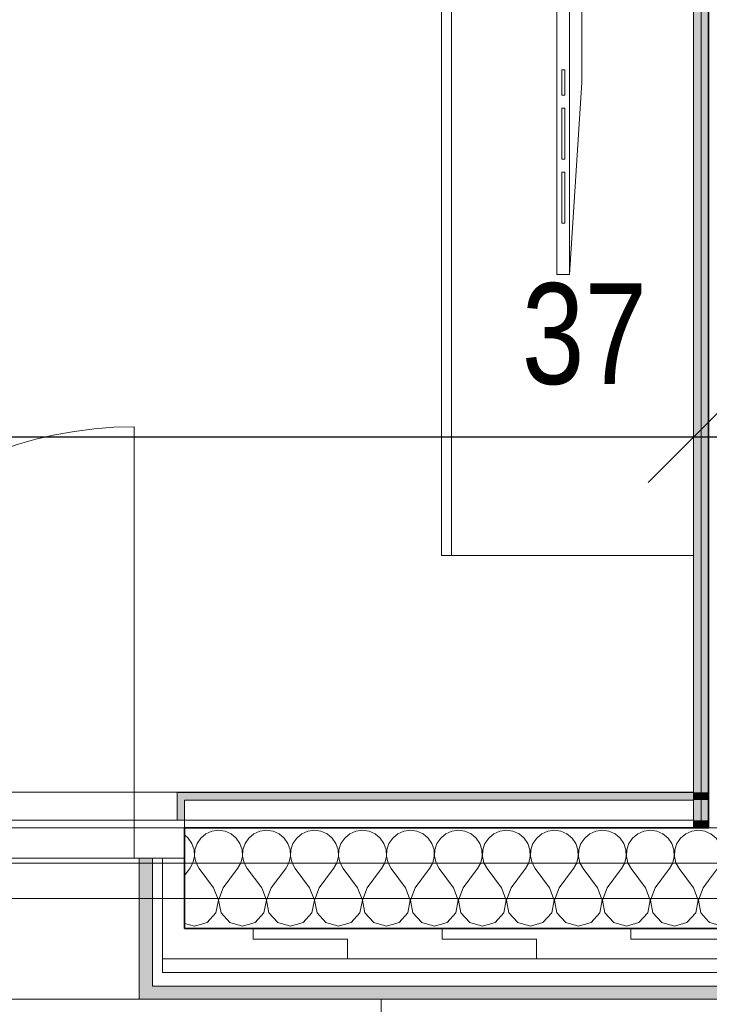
# Model space of a CAD drawing. Header units: metres. Extents: x -7.1 to 26.5, y -14.7 to 18.1.
# Tile 58 of 182: x 7.2 to 8.6, y -4.1 to -2.1. Entities that reach past the tile are written whole.
import ezdxf

# ---------------------------------------------------------------- set-up
doc = ezdxf.new("R2010")
doc.units = ezdxf.units.M
doc.header["$PDMODE"] = 65
doc.linetypes.add('AUSGEZOGEN', pattern=[0])
for name, color, linetype in [('XR$1$010 Aussenwände', 7, 'AUSGEZOGEN'), ('XR$1$010 Aussenwände Schichttrennlinien', 7, 'AUSGEZOGEN'), ('XR$1$010 Fenster', 7, 'AUSGEZOGEN'), ('XR$1$015 Innenwände', 7, 'AUSGEZOGEN'), ('XR$1$015 Innenwände Schichttrennlinien', 7, 'AUSGEZOGEN'), ('XR$1$030 Bodenaufbauten', 7, 'AUSGEZOGEN'), ('XR$1$065 Möbel Einrichtung', 7, 'AUSGEZOGEN'), ('XR$1$080 Raumdefinitionen Kontur', 7, 'AUSGEZOGEN'), ('XR$2$105 Bemassungen 100', 7, 'AUSGEZOGEN'), ('XR$3$010 Aussenwände Bauteilschraffuren', 7, 'AUSGEZOGEN'), ('XR$3$015 Innenwände Bauteilschraffuren', 7, 'AUSGEZOGEN'), ('XR$3$035 Decken', 7, 'AUSGEZOGEN')]:
    doc.layers.add(name, color=color, linetype=linetype)
doc.styles.add('ARIAL', font='arial.ttf')
doc.dimstyles.new('DIMSTYLE_3', dxfattribs={"dimtxt": 0.2, "dimasz": 0.3, "dimexe": 0, "dimexo": 0, "dimgap": 0.1, "dimtad": 2, "dimrnd": 0.005, "dimzin": 4, "dimdsep": 46, "dimtxsty": 'ARIAL', "dimblk1": 'ALL_ML_STRICH', "dimblk2": 'ALL_ML_STRICH', "dimsah": 1, "dimcen": 0, "dimclrd": 7, "dimclre": 7, "dimclrt": 7, "dimadec": 0, "dimazin": 0, "dimtfac": 1, "dimtdec": 0, "dimtix": 1, "dimtmove": 2, "dimatfit": 3, "dimfxl": 0, "dimtzin": 0, "dimlwd": 0, "dimlwe": 18, "dimarcsym": 0})
doc.dimstyles.new('DIMSTYLE_7', dxfattribs={"dimtxt": 0.2, "dimasz": 0.3, "dimexe": 0, "dimexo": 0, "dimgap": 0.1, "dimtad": 2, "dimdec": 1, "dimlfac": 100, "dimrnd": 0.5, "dimzin": 4, "dimdsep": 46, "dimtxsty": 'ARIAL', "dimblk1": 'ALL_ML_STRICH', "dimblk2": 'ALL_ML_STRICH', "dimsah": 1, "dimcen": 0, "dimclrd": 7, "dimclre": 7, "dimclrt": 7, "dimadec": 0, "dimazin": 0, "dimtfac": 1, "dimtdec": 0, "dimtix": 1, "dimtmove": 2, "dimatfit": 3, "dimfxl": 0, "dimtvp": 1.2, "dimtzin": 0, "dimlwd": 0, "dimlwe": 18, "dimarcsym": 0})
pattern_1 = [(0, (1500, 1500), (750, 750), [750, -750]), (90, (1500, 1500), (-750, 750), [750, -750])]
pattern_2 = [(0, (0.375, 0.375), (0.1875, 0.1875), [0.1875, -0.1875]), (90, (0.375, 0.375), (-0.1875, 0.1875), [0.1875, -0.1875])]

# ---------------------------------------------------------------- blocks, each defined once
blk = doc.blocks.new('ALL_ML_STRICH')
at = {"color": 0, "linetype": 'ByBlock', "lineweight": -2}
for p, q in [((0, -0.5), (0, 0.5)), ((-0.3, -0.3), (0.3, 0.3)), ((-1, 0), (0.5, 0))]:
    blk.add_line(p, q, dxfattribs=at)
blk = doc.blocks.new('*D146')
at = {"layer": 'DEFPOINTS', "color": 7, "linetype": 'AUSGEZOGEN', "lineweight": 18, "transparency": 33554687}
for p in [(2.2818, -2.9416), (2.2818, -2.9416), (8.5618, -2.9416)]:
    blk.add_point(p, dxfattribs=at)
at = {"layer": 'XR$2$105 Bemassungen 100', "color": 7, "linetype": 'AUSGEZOGEN', "lineweight": -2, "transparency": 33554687}
for p, q in [((2.2818, -2.9416), (2.2818, -2.9416)), ((2.2818, -2.9416), (8.5618, -2.9416)), ((8.5618, -2.9416), (8.5618, -2.9416))]:
    blk.add_line(p, q, dxfattribs=at)
at = {"layer": 'XR$2$105 Bemassungen 100', "color": 7, "linetype": 'AUSGEZOGEN', "lineweight": 18, "transparency": 33554687, "xscale": 0.3, "yscale": 0.3, "zscale": 0.3, "rotation": 180}
blk.add_blockref('ALL_ML_STRICH', (2.2818, -2.9416), dxfattribs=at)
at = {"layer": 'XR$2$105 Bemassungen 100', "color": 7, "linetype": 'AUSGEZOGEN', "lineweight": 18, "transparency": 33554687, "xscale": 0.3, "yscale": 0.3, "zscale": 0.3}
blk.add_blockref('ALL_ML_STRICH', (8.5618, -2.9416), dxfattribs=at)
at = {"layer": 'XR$2$105 Bemassungen 100', "color": 7, "linetype": 'AUSGEZOGEN', "lineweight": 18, "transparency": 33554687, "insert": (5.4332, -2.7382), "char_height": 0.2, "width": 0.64, "attachment_point": 5, "style": 'ARIAL'}
blk.add_mtext('\\W0.80;\\A1;{\\A1;{6.28\\H0.132000;\\S^ ;}}', dxfattribs=at)
blk = doc.blocks.new('*D147')
at = {"layer": 'DEFPOINTS', "color": 7, "linetype": 'AUSGEZOGEN', "lineweight": 18, "transparency": 33554687}
for p in [(8.5618, -2.9416), (8.5618, -2.9416), (8.9318, -2.9416)]:
    blk.add_point(p, dxfattribs=at)
at = {"layer": 'XR$2$105 Bemassungen 100', "color": 7, "linetype": 'AUSGEZOGEN', "lineweight": -2, "transparency": 33554687}
for p, q in [((8.5618, -2.9416), (8.5618, -2.9416)), ((8.5618, -2.9416), (8.9318, -2.9416)), ((8.9318, -2.9416), (8.9318, -2.9416))]:
    blk.add_line(p, q, dxfattribs=at)
at = {"layer": 'XR$2$105 Bemassungen 100', "color": 7, "linetype": 'AUSGEZOGEN', "lineweight": 18, "transparency": 33554687, "xscale": 0.3, "yscale": 0.3, "zscale": 0.3, "rotation": 180}
blk.add_blockref('ALL_ML_STRICH', (8.5618, -2.9416), dxfattribs=at)
at = {"layer": 'XR$2$105 Bemassungen 100', "color": 7, "linetype": 'AUSGEZOGEN', "lineweight": 18, "transparency": 33554687, "xscale": 0.3, "yscale": 0.3, "zscale": 0.3}
blk.add_blockref('ALL_ML_STRICH', (8.9318, -2.9416), dxfattribs=at)
at = {"layer": 'XR$2$105 Bemassungen 100', "color": 7, "linetype": 'AUSGEZOGEN', "lineweight": 18, "transparency": 33554687, "insert": (8.3453, -2.7381), "char_height": 0.2, "width": 0.64, "attachment_point": 5, "style": 'ARIAL'}
blk.add_mtext('\\W0.80;\\A1;{\\A1;{37\\H0.132000;\\S^ ;}}', dxfattribs=at)
blk = doc.blocks.new('COMPLEXOBJECT_127')
at = {"layer": 'XR$3$010 Aussenwände Bauteilschraffuren', "color": 8, "linetype": 'AUSGEZOGEN', "lineweight": 13, "transparency": 33554687}
for p, q in [((7.594, -3.7284), (7.5839, -3.7368)), ((7.606, -3.7231), (7.594, -3.7284)), ((7.619, -3.7213), (7.606, -3.7231)), ((7.6321, -3.7231), (7.619, -3.7213)), ((7.6441, -3.7284), (7.6321, -3.7231)), ((7.6542, -3.7368), (7.6441, -3.7284)), ((7.6893, -3.7284), (7.6791, -3.7368)), ((7.7013, -3.7231), (7.6893, -3.7284)), ((7.7143, -3.7213), (7.7013, -3.7231)), ((7.7273, -3.7231), (7.7143, -3.7213)), ((7.7393, -3.7284), (7.7273, -3.7231)), ((7.7494, -3.7368), (7.7393, -3.7284)), ((7.7845, -3.7284), (7.7744, -3.7368)), ((7.7965, -3.7231), (7.7845, -3.7284)), ((7.8095, -3.7213), (7.7965, -3.7231)), ((7.8225, -3.7231), (7.8095, -3.7213)), ((7.8346, -3.7284), (7.8225, -3.7231)), ((7.8447, -3.7368), (7.8346, -3.7284)), ((7.8797, -3.7284), (7.8696, -3.7368)), ((7.8917, -3.7231), (7.8797, -3.7284)), ((7.9048, -3.7213), (7.8917, -3.7231)), ((7.9178, -3.7231), (7.9048, -3.7213)), ((7.9298, -3.7284), (7.9178, -3.7231)), ((7.9399, -3.7368), (7.9298, -3.7284)), ((7.975, -3.7284), (7.9648, -3.7368)), ((7.987, -3.7231), (7.975, -3.7284)), ((8, -3.7213), (7.987, -3.7231)), ((8.013, -3.7231), (8, -3.7213)), ((8.025, -3.7284), (8.013, -3.7231)), ((8.0352, -3.7368), (8.025, -3.7284)), ((8.0702, -3.7284), (8.0601, -3.7368)), ((8.0822, -3.7231), (8.0702, -3.7284)), ((8.0952, -3.7213), (8.0822, -3.7231)), ((8.1083, -3.7231), (8.0952, -3.7213)), ((8.1203, -3.7284), (8.1083, -3.7231)), ((8.1304, -3.7368), (8.1203, -3.7284)), ((8.1654, -3.7284), (8.1553, -3.7368)), ((8.1775, -3.7231), (8.1654, -3.7284)), ((8.1905, -3.7213), (8.1775, -3.7231)), ((8.2035, -3.7231), (8.1905, -3.7213)), ((8.2155, -3.7284), (8.2035, -3.7231)), ((8.2256, -3.7368), (8.2155, -3.7284)), ((8.2607, -3.7284), (8.2506, -3.7368)), ((8.2727, -3.7231), (8.2607, -3.7284)), ((8.2857, -3.7213), (8.2727, -3.7231)), ((8.2987, -3.7231), (8.2857, -3.7213)), ((8.3107, -3.7284), (8.2987, -3.7231)), ((8.3209, -3.7368), (8.3107, -3.7284)), ((8.3559, -3.7284), (8.3458, -3.7368)), ((8.3679, -3.7231), (8.3559, -3.7284)), ((8.381, -3.7213), (8.3679, -3.7231)), ((8.394, -3.7231), (8.381, -3.7213)), ((8.406, -3.7284), (8.394, -3.7231)), ((8.4161, -3.7368), (8.406, -3.7284)), ((8.4512, -3.7284), (8.441, -3.7368)), ((8.4632, -3.7231), (8.4512, -3.7284)), ((8.4762, -3.7213), (8.4632, -3.7231)), ((8.4892, -3.7231), (8.4762, -3.7213)), ((8.5012, -3.7284), (8.4892, -3.7231)), ((8.5113, -3.7368), (8.5012, -3.7284)), ((8.5464, -3.7284), (8.5363, -3.7368)), ((8.5584, -3.7231), (8.5464, -3.7284)), ((8.5714, -3.7213), (8.5584, -3.7231)), ((8.5844, -3.7231), (8.5714, -3.7213)), ((8.5918, -3.7263), (8.5844, -3.7231)), ((7.559, -3.7368), (7.5518, -3.7308)), ((7.5664, -3.7476), (7.559, -3.7368)), ((7.5706, -3.76), (7.5664, -3.7476)), ((7.5765, -3.7476), (7.5723, -3.76)), ((7.5839, -3.7368), (7.5765, -3.7476)), ((7.6616, -3.7476), (7.6542, -3.7368)), ((7.6658, -3.76), (7.6616, -3.7476)), ((7.6717, -3.7476), (7.6675, -3.76)), ((7.6791, -3.7368), (7.6717, -3.7476)), ((7.7569, -3.7476), (7.7494, -3.7368)), ((7.7611, -3.76), (7.7569, -3.7476)), ((7.7669, -3.7476), (7.7627, -3.76)), ((7.7744, -3.7368), (7.7669, -3.7476)), ((7.8521, -3.7476), (7.8447, -3.7368)), ((7.8563, -3.76), (7.8521, -3.7476)), ((7.8622, -3.7476), (7.858, -3.76)), ((7.8696, -3.7368), (7.8622, -3.7476)), ((7.9474, -3.7476), (7.9399, -3.7368)), ((7.9516, -3.76), (7.9474, -3.7476)), ((7.9574, -3.7476), (7.9532, -3.76)), ((7.9648, -3.7368), (7.9574, -3.7476)), ((8.0426, -3.7476), (8.0352, -3.7368)), ((8.0468, -3.76), (8.0426, -3.7476)), ((8.0526, -3.7476), (8.0484, -3.76)), ((8.0601, -3.7368), (8.0526, -3.7476)), ((8.1378, -3.7476), (8.1304, -3.7368)), ((8.142, -3.76), (8.1378, -3.7476)), ((8.1479, -3.7476), (8.1437, -3.76)), ((8.1553, -3.7368), (8.1479, -3.7476)), ((8.2331, -3.7476), (8.2256, -3.7368)), ((8.2373, -3.76), (8.2331, -3.7476)), ((8.2431, -3.7476), (8.2389, -3.76)), ((8.2506, -3.7368), (8.2431, -3.7476)), ((8.3283, -3.7476), (8.3209, -3.7368)), ((8.3325, -3.76), (8.3283, -3.7476)), ((8.3384, -3.7476), (8.3342, -3.76)), ((8.3458, -3.7368), (8.3384, -3.7476)), ((8.4235, -3.7476), (8.4161, -3.7368)), ((8.4277, -3.76), (8.4235, -3.7476)), ((8.4336, -3.7476), (8.4294, -3.76)), ((8.441, -3.7368), (8.4336, -3.7476)), ((8.5188, -3.7476), (8.5113, -3.7368)), ((8.523, -3.76), (8.5188, -3.7476)), ((8.5288, -3.7476), (8.5246, -3.76)), ((8.5363, -3.7368), (8.5288, -3.7476)), ((7.5712, -3.7732), (7.5706, -3.76)), ((7.5723, -3.76), (7.5716, -3.7732)), ((7.6665, -3.7732), (7.6658, -3.76)), ((7.6675, -3.76), (7.6669, -3.7732)), ((7.7617, -3.7732), (7.7611, -3.76)), ((7.7627, -3.76), (7.7621, -3.7732)), ((7.857, -3.7732), (7.8563, -3.76)), ((7.858, -3.76), (7.8573, -3.7732)), ((7.9522, -3.7732), (7.9516, -3.76)), ((7.9532, -3.76), (7.9526, -3.7732)), ((8.0474, -3.7732), (8.0468, -3.76)), ((8.0484, -3.76), (8.0478, -3.7732)), ((8.1427, -3.7732), (8.142, -3.76)), ((8.1437, -3.76), (8.143, -3.7732)), ((8.2379, -3.7732), (8.2373, -3.76)), ((8.2389, -3.76), (8.2383, -3.7732)), ((8.3331, -3.7732), (8.3325, -3.76)), ((8.3342, -3.76), (8.3335, -3.7732)), ((8.4284, -3.7732), (8.4277, -3.76)), ((8.4294, -3.76), (8.4288, -3.7732)), ((8.5236, -3.7732), (8.523, -3.76)), ((8.5246, -3.76), (8.524, -3.7732)), ((7.5619, -3.7974), (7.5683, -3.786)), ((7.5683, -3.786), (7.5712, -3.7732)), ((7.5716, -3.7732), (7.5746, -3.786)), ((7.5746, -3.786), (7.581, -3.7974)), ((7.6571, -3.7974), (7.6635, -3.786)), ((7.6635, -3.786), (7.6665, -3.7732)), ((7.6669, -3.7732), (7.6698, -3.786)), ((7.6698, -3.786), (7.6762, -3.7974)), ((7.7524, -3.7974), (7.7587, -3.786)), ((7.7587, -3.786), (7.7617, -3.7732)), ((7.7621, -3.7732), (7.7651, -3.786)), ((7.7651, -3.786), (7.7714, -3.7974)), ((7.8476, -3.7974), (7.854, -3.786)), ((7.854, -3.786), (7.857, -3.7732)), ((7.8573, -3.7732), (7.8603, -3.786)), ((7.8603, -3.786), (7.8667, -3.7974)), ((7.9429, -3.7974), (7.9492, -3.786)), ((7.9492, -3.786), (7.9522, -3.7732)), ((7.9526, -3.7732), (7.9555, -3.786)), ((7.9555, -3.786), (7.9619, -3.7974)), ((8.0381, -3.7974), (8.0445, -3.786)), ((8.0445, -3.786), (8.0474, -3.7732)), ((8.0478, -3.7732), (8.0508, -3.786)), ((8.0508, -3.786), (8.0571, -3.7974)), ((8.1333, -3.7974), (8.1397, -3.786)), ((8.1397, -3.786), (8.1427, -3.7732)), ((8.143, -3.7732), (8.146, -3.786)), ((8.146, -3.786), (8.1524, -3.7974)), ((8.2286, -3.7974), (8.2349, -3.786)), ((8.2349, -3.786), (8.2379, -3.7732)), ((8.2383, -3.7732), (8.2413, -3.786)), ((8.2413, -3.786), (8.2476, -3.7974)), ((8.3238, -3.7974), (8.3302, -3.786)), ((8.3302, -3.786), (8.3331, -3.7732)), ((8.3335, -3.7732), (8.3365, -3.786)), ((8.3365, -3.786), (8.3429, -3.7974)), ((8.419, -3.7974), (8.4254, -3.786)), ((8.4254, -3.786), (8.4284, -3.7732)), ((8.4288, -3.7732), (8.4317, -3.786)), ((8.4317, -3.786), (8.4381, -3.7974)), ((8.5143, -3.7974), (8.5206, -3.786)), ((8.5206, -3.786), (8.5236, -3.7732)), ((8.524, -3.7732), (8.527, -3.786)), ((8.527, -3.786), (8.5333, -3.7974)), ((7.5518, -3.811), (7.5619, -3.7974)), ((7.6095, -3.8355), (7.581, -3.7974)), ((7.6286, -3.8355), (7.6571, -3.7974)), ((7.7048, -3.8355), (7.6762, -3.7974)), ((7.7238, -3.8355), (7.7524, -3.7974)), ((7.8, -3.8355), (7.7714, -3.7974)), ((7.819, -3.8355), (7.8476, -3.7974)), ((7.8952, -3.8355), (7.8667, -3.7974)), ((7.9143, -3.8355), (7.9429, -3.7974)), ((7.9905, -3.8355), (7.9619, -3.7974)), ((8.0095, -3.8355), (8.0381, -3.7974)), ((8.0857, -3.8355), (8.0571, -3.7974)), ((8.1048, -3.8355), (8.1333, -3.7974)), ((8.181, -3.8355), (8.1524, -3.7974)), ((8.2, -3.8355), (8.2286, -3.7974)), ((8.2762, -3.8355), (8.2476, -3.7974)), ((8.2952, -3.8355), (8.3238, -3.7974)), ((8.3714, -3.8355), (8.3429, -3.7974)), ((8.3905, -3.8355), (8.419, -3.7974)), ((8.4667, -3.8355), (8.4381, -3.7974)), ((8.4857, -3.8355), (8.5143, -3.7974)), ((8.5619, -3.8355), (8.5333, -3.7974)), ((8.581, -3.8355), (8.5918, -3.8211)), ((7.6189, -3.8598), (7.6095, -3.8355)), ((7.6286, -3.8355), (7.6192, -3.8598)), ((7.7141, -3.8598), (7.7048, -3.8355)), ((7.7238, -3.8355), (7.7145, -3.8598)), ((7.8093, -3.8598), (7.8, -3.8355)), ((7.819, -3.8355), (7.8097, -3.8598)), ((7.9046, -3.8598), (7.8952, -3.8355)), ((7.9143, -3.8355), (7.905, -3.8598)), ((7.9998, -3.8598), (7.9905, -3.8355)), ((8.0095, -3.8355), (8.0002, -3.8598)), ((8.095, -3.8598), (8.0857, -3.8355)), ((8.1048, -3.8355), (8.0954, -3.8598)), ((8.1903, -3.8598), (8.181, -3.8355)), ((8.2, -3.8355), (8.1907, -3.8598)), ((8.2855, -3.8598), (8.2762, -3.8355)), ((8.2952, -3.8355), (8.2859, -3.8598)), ((8.3808, -3.8598), (8.3714, -3.8355)), ((8.3905, -3.8355), (8.3811, -3.8598)), ((8.476, -3.8598), (8.4667, -3.8355)), ((8.4857, -3.8355), (8.4764, -3.8598)), ((8.5712, -3.8598), (8.5619, -3.8355)), ((8.581, -3.8355), (8.5716, -3.8598)), ((7.614, -3.8854), (7.6189, -3.8598)), ((7.6192, -3.8598), (7.6241, -3.8854)), ((7.7093, -3.8854), (7.7141, -3.8598)), ((7.7145, -3.8598), (7.7193, -3.8854)), ((7.8045, -3.8854), (7.8093, -3.8598)), ((7.8097, -3.8598), (7.8146, -3.8854)), ((7.8997, -3.8854), (7.9046, -3.8598)), ((7.905, -3.8598), (7.9098, -3.8854)), ((7.995, -3.8854), (7.9998, -3.8598)), ((8.0002, -3.8598), (8.005, -3.8854)), ((8.0902, -3.8854), (8.095, -3.8598)), ((8.0954, -3.8598), (8.1003, -3.8854)), ((8.1854, -3.8854), (8.1903, -3.8598)), ((8.1907, -3.8598), (8.1955, -3.8854)), ((8.2807, -3.8854), (8.2855, -3.8598)), ((8.2859, -3.8598), (8.2907, -3.8854)), ((8.3759, -3.8854), (8.3808, -3.8598)), ((8.3811, -3.8598), (8.386, -3.8854)), ((8.4712, -3.8854), (8.476, -3.8598)), ((8.4764, -3.8598), (8.4812, -3.8854)), ((8.5664, -3.8854), (8.5712, -3.8598)), ((8.5716, -3.8598), (8.5765, -3.8854)), ((7.5965, -3.9046), (7.614, -3.8854)), ((7.6241, -3.8854), (7.6416, -3.9046)), ((7.6917, -3.9046), (7.7093, -3.8854)), ((7.7193, -3.8854), (7.7369, -3.9046)), ((7.7869, -3.9046), (7.8045, -3.8854)), ((7.8146, -3.8854), (7.8321, -3.9046)), ((7.8822, -3.9046), (7.8997, -3.8854)), ((7.9098, -3.8854), (7.9273, -3.9046)), ((7.9774, -3.9046), (7.995, -3.8854)), ((8.005, -3.8854), (8.0226, -3.9046)), ((8.0727, -3.9046), (8.0902, -3.8854)), ((8.1003, -3.8854), (8.1178, -3.9046)), ((8.1679, -3.9046), (8.1854, -3.8854)), ((8.1955, -3.8854), (8.2131, -3.9046)), ((8.2631, -3.9046), (8.2807, -3.8854)), ((8.2907, -3.8854), (8.3083, -3.9046)), ((8.3584, -3.9046), (8.3759, -3.8854)), ((8.386, -3.8854), (8.4035, -3.9046)), ((8.4536, -3.9046), (8.4712, -3.8854)), ((8.4812, -3.8854), (8.4988, -3.9046)), ((8.5488, -3.9046), (8.5664, -3.8854)), ((8.5765, -3.8854), (8.5918, -3.9022)), ((7.5518, -3.9061), (7.5714, -3.9117)), ((7.5714, -3.9117), (7.5965, -3.9046)), ((7.6416, -3.9046), (7.6667, -3.9117)), ((7.6667, -3.9117), (7.6917, -3.9046)), ((7.7369, -3.9046), (7.7619, -3.9117)), ((7.7619, -3.9117), (7.7869, -3.9046)), ((7.8321, -3.9046), (7.8571, -3.9117)), ((7.8571, -3.9117), (7.8822, -3.9046)), ((7.9273, -3.9046), (7.9524, -3.9117)), ((7.9524, -3.9117), (7.9774, -3.9046)), ((8.0226, -3.9046), (8.0476, -3.9117)), ((8.0476, -3.9117), (8.0727, -3.9046)), ((8.1178, -3.9046), (8.1429, -3.9117)), ((8.1429, -3.9117), (8.1679, -3.9046)), ((8.2131, -3.9046), (8.2381, -3.9117)), ((8.2381, -3.9117), (8.2631, -3.9046)), ((8.3083, -3.9046), (8.3333, -3.9117)), ((8.3333, -3.9117), (8.3584, -3.9046)), ((8.4035, -3.9046), (8.4286, -3.9117)), ((8.4286, -3.9117), (8.4536, -3.9046)), ((8.4988, -3.9046), (8.5238, -3.9117)), ((8.5238, -3.9117), (8.5488, -3.9046))]:
    blk.add_line(p, q, dxfattribs=at)
blk = doc.blocks.new('COMPLEXOBJECT_128')
at = {"layer": 'XR$3$010 Aussenwände Bauteilschraffuren', "color": 8, "linetype": 'AUSGEZOGEN', "lineweight": 13, "transparency": 33554687}
for p, q in [((8.5965, -3.7284), (8.5918, -3.7263)), ((8.6066, -3.7368), (8.5965, -3.7284)), ((8.6416, -3.7284), (8.6315, -3.7368)), ((8.6537, -3.7231), (8.6416, -3.7284)), ((8.6667, -3.7213), (8.6537, -3.7231)), ((8.6797, -3.7231), (8.6667, -3.7213)), ((8.6917, -3.7284), (8.6797, -3.7231)), ((8.7018, -3.7368), (8.6917, -3.7284)), ((8.614, -3.7476), (8.6066, -3.7368)), ((8.6182, -3.76), (8.614, -3.7476)), ((8.6241, -3.7476), (8.6199, -3.76)), ((8.6315, -3.7368), (8.6241, -3.7476)), ((8.7093, -3.7476), (8.7018, -3.7368)), ((8.7118, -3.755), (8.7093, -3.7476)), ((8.6189, -3.7732), (8.6182, -3.76)), ((8.6199, -3.76), (8.6192, -3.7732)), ((8.6095, -3.7974), (8.6159, -3.786)), ((8.6159, -3.786), (8.6189, -3.7732)), ((8.6192, -3.7732), (8.6222, -3.786)), ((8.6222, -3.786), (8.6286, -3.7974)), ((8.7048, -3.7974), (8.7111, -3.786)), ((8.7111, -3.786), (8.7118, -3.7831)), ((8.5918, -3.8211), (8.6095, -3.7974)), ((8.6571, -3.8355), (8.6286, -3.7974)), ((8.6762, -3.8355), (8.7048, -3.7974)), ((8.6665, -3.8598), (8.6571, -3.8355)), ((8.6762, -3.8355), (8.6669, -3.8598)), ((8.6616, -3.8854), (8.6665, -3.8598)), ((8.6669, -3.8598), (8.6717, -3.8854)), ((8.5918, -3.9022), (8.594, -3.9046)), ((8.6441, -3.9046), (8.6616, -3.8854)), ((8.6717, -3.8854), (8.6893, -3.9046)), ((8.594, -3.9046), (8.619, -3.9117)), ((8.619, -3.9117), (8.6441, -3.9046)), ((8.6893, -3.9046), (8.7118, -3.911))]:
    blk.add_line(p, q, dxfattribs=at)

msp = doc.modelspace()

# ---------------------------------------------------------------- hatches: boundary and pattern name
at = {"layer": 'XR$3$010 Aussenwände Bauteilschraffuren', "linetype": 'AUSGEZOGEN', "lineweight": 13, "true_color": 0x202020, "transparency": 33554687}
for points in [[(7.5518, -3.6465), (7.5368, -3.6465), (7.5368, -3.7015), (7.5518, -3.7015)], [(7.5518, -3.6465), (7.5518, -3.6615), (8.5618, -3.6615), (8.5618, -3.6465)]]:
    msp.add_hatch(color=250, dxfattribs=at).paths.add_polyline_path(points)
at = {"layer": 'XR$3$010 Aussenwände Bauteilschraffuren', "linetype": 'AUSGEZOGEN', "lineweight": 13, "transparency": 33554687}
h = msp.add_hatch(dxfattribs=at)
h.set_pattern_fill('MUSTER', color=8, scale=750, style=0, pattern_type=2)
h.set_pattern_definition(pattern_1)
h.paths.add_polyline_path([(7.5518, -3.7015), (7.5518, -3.7165), (8.5618, -3.7165), (8.5618, -3.7015)], flags=0)
at = {"layer": 'XR$3$010 Aussenwände Bauteilschraffuren', "linetype": 'AUSGEZOGEN', "lineweight": 13, "true_color": 0xa79e8b, "transparency": 33554687}
for points in [[(7.4878, -4.0565), (7.4878, -3.7765), (7.4618, -3.7765), (7.4618, -4.0565)], [(7.4878, -4.0565), (9.7508, -4.0565), (9.7508, -4.0305), (7.4878, -4.0305)]]:
    msp.add_hatch(color=253, dxfattribs=at).paths.add_polyline_path(points)
at = {"layer": 'XR$3$010 Aussenwände Bauteilschraffuren', "linetype": 'AUSGEZOGEN', "lineweight": 13, "transparency": 33554687}
h = msp.add_hatch(dxfattribs=at)
h.set_pattern_fill('MUSTER', color=8, scale=750, style=0, pattern_type=2)
h.set_pattern_definition(pattern_1)
h.paths.add_polyline_path([(7.5078, -4.0305), (7.5078, -3.7765), (7.4878, -3.7765), (7.4878, -4.0305)], flags=0)
h = msp.add_hatch(dxfattribs=at)
h.set_pattern_fill('MUSTER', color=42, scale=0.1875, style=0, pattern_type=2)
h.set_pattern_definition(pattern_2)
h.paths.add_polyline_path([(7.5518, -3.9765), (7.5518, -3.7765), (7.5078, -3.7765), (7.5078, -3.9765)], flags=0)
h = msp.add_hatch(dxfattribs=at)
h.set_pattern_fill('MUSTER', color=42, scale=0.1875, style=0, pattern_type=2)
h.set_pattern_definition(pattern_2)
h.paths.add_polyline_path([(7.5518, -3.9165), (7.5518, -3.9765), (9.6868, -3.9765), (9.6868, -3.9165)], flags=0)
h = msp.add_hatch(dxfattribs=at)
h.set_pattern_fill('MUSTER', color=8, scale=750, style=0, pattern_type=2)
h.set_pattern_definition(pattern_1)
h.paths.add_polyline_path([(7.5078, -4.0035), (7.5078, -4.0305), (9.7308, -4.0305), (9.7308, -4.0035)], flags=0)
at = {"layer": 'XR$3$015 Innenwände Bauteilschraffuren', "linetype": 'AUSGEZOGEN', "lineweight": 13, "true_color": 0x202020, "transparency": 33554687}
for points in [[(8.5618, 6.2235), (8.5618, -3.6465), (8.5768, -3.6465), (8.5768, 6.2235)], [(8.5768, 6.2085), (8.5768, -3.6465), (8.5918, -3.6465), (8.5918, 6.2085)], [(8.5768, -3.6465), (8.5618, -3.6465), (8.5618, -3.6615), (8.5768, -3.6615)], [(8.5918, -3.6465), (8.5768, -3.6465), (8.5768, -3.6615), (8.5918, -3.6615)], [(8.5768, -3.6615), (8.5618, -3.6615), (8.5618, -3.7015), (8.5768, -3.7015)], [(8.5918, -3.6615), (8.5768, -3.6615), (8.5768, -3.7015), (8.5918, -3.7015)], [(8.5768, -3.7015), (8.5618, -3.7015), (8.5618, -3.7165), (8.5768, -3.7165)], [(8.5918, -3.7015), (8.5768, -3.7015), (8.5768, -3.7165), (8.5918, -3.7165)]]:
    msp.add_hatch(color=250, dxfattribs=at).paths.add_polyline_path(points)

# ---------------------------------------------------------------- linework, layer by layer
at = {"layer": 'XR$1$010 Aussenwände', "color": 7, "linetype": 'AUSGEZOGEN', "lineweight": 18, "transparency": 33554687}
for p, q in [((7.5368, -3.7015), (7.5368, -3.6465)), ((7.5518, -3.6465), (7.5368, -3.6465)), ((8.5618, -3.6465), (7.5518, -3.6465)), ((7.5518, -3.7165), (7.5518, -3.7015)), ((7.4618, -3.9165), (7.4618, -3.7765)), ((7.4878, -3.7765), (7.4618, -3.7765)), ((7.5078, -3.7765), (7.4878, -3.7765)), ((7.5518, -3.7765), (7.5078, -3.7765)), ((7.4618, -3.9765), (7.4618, -3.9165)), ((7.4618, -4.0035), (7.4618, -3.9765)), ((7.4618, -4.0305), (7.4618, -4.0035)), ((7.4618, -4.0565), (7.4618, -4.0305)), ((7.4878, -4.0565), (7.4618, -4.0565)), ((7.4878, -4.0565), (9.7508, -4.0565))]:
    msp.add_line(p, q, dxfattribs=at)
at = {"layer": 'XR$1$010 Aussenwände', "color": 7, "linetype": 'AUSGEZOGEN', "lineweight": 35, "transparency": 33554687}
msp.add_line((7.5518, -3.7765), (7.5518, -3.7165), dxfattribs=at)
at = {"layer": 'XR$1$010 Aussenwände Schichttrennlinien', "color": 7, "linetype": 'AUSGEZOGEN', "lineweight": 18, "transparency": 33554687}
for p, q in [((8.5618, -3.6465), (8.5618, -3.6615)), ((8.5618, -3.6465), (8.5618, -3.6615)), ((8.5768, -3.6465), (8.5768, -3.6615)), ((8.5618, -3.6615), (7.5518, -3.6615)), ((7.5518, -3.6615), (7.5518, -3.7015)), ((8.5618, -3.6615), (8.5618, -3.7015)), ((8.5618, -3.6615), (8.5618, -3.7015)), ((8.5768, -3.6615), (8.5768, -3.7015)), ((7.5518, -3.7015), (7.5368, -3.7015)), ((8.5618, -3.7015), (7.5518, -3.7015)), ((8.5618, -3.7015), (8.5618, -3.7165)), ((8.5618, -3.7015), (8.5618, -3.7165)), ((8.5768, -3.7015), (8.5768, -3.7165)), ((7.4878, -3.7765), (7.4878, -4.0305)), ((7.4878, -4.0305), (7.4878, -3.7765)), ((7.5078, -3.7765), (7.5078, -3.9765)), ((7.5078, -4.0035), (7.5078, -3.7765)), ((7.5518, -3.9765), (7.5078, -3.9765)), ((7.5518, -3.9765), (9.6868, -3.9765)), ((7.5078, -4.0035), (9.7308, -4.0035)), ((7.5078, -4.0305), (7.4878, -4.0305)), ((7.5078, -4.0305), (9.7308, -4.0305))]:
    msp.add_line(p, q, dxfattribs=at)
at = {"layer": 'XR$1$010 Aussenwände Schichttrennlinien', "color": 7, "linetype": 'AUSGEZOGEN', "lineweight": 35, "transparency": 33554687}
for p, q in [((8.5918, -3.6465), (8.5918, -3.6615)), ((8.5918, -3.6615), (8.5918, -3.7015)), ((8.5918, -3.7015), (8.5918, -3.7165)), ((7.5518, -3.7165), (8.5618, -3.7165)), ((8.5618, -3.7165), (8.5768, -3.7165)), ((8.5618, -3.7165), (8.5768, -3.7165)), ((8.5768, -3.7165), (8.5918, -3.7165)), ((8.5768, -3.7165), (8.5918, -3.7165)), ((7.5518, -3.9165), (7.5518, -3.7765)), ((7.5518, -3.9165), (8.5918, -3.9165)), ((8.5918, -3.9165), (8.7118, -3.9165))]:
    msp.add_line(p, q, dxfattribs=at)
at = {"layer": 'XR$1$010 Fenster', "color": 7, "linetype": 'AUSGEZOGEN', "lineweight": 13, "transparency": 33554687}
for p, q in [((7.4518, -3.7015), (7.4518, -2.9215)), ((7.5518, -3.6465), (7.5368, -3.6465)), ((7.5368, -3.7015), (7.5368, -3.6465)), ((7.4518, -3.7015), (6.7318, -3.7015)), ((7.5518, -3.7015), (7.4518, -3.7015)), ((7.4518, -3.7015), (7.4518, -3.7765)), ((7.5518, -3.7165), (7.5518, -3.7015)), ((7.5518, -3.7165), (7.5518, -3.7015)), ((7.5518, -3.7765), (7.5518, -3.7165)), ((7.5518, -3.7765), (7.5518, -3.7165)), ((6.7318, -3.7765), (7.4518, -3.7765)), ((7.4518, -3.7765), (7.5518, -3.7765)), ((7.4878, -3.7765), (7.4618, -3.7765)), ((7.4878, -3.7765), (7.4618, -3.7765)), ((7.4618, -3.9165), (7.4618, -3.7765)), ((7.5078, -3.7765), (7.4878, -3.7765)), ((7.5078, -3.7765), (7.4878, -3.7765)), ((7.5518, -3.7765), (7.5078, -3.7765)), ((7.5518, -3.7765), (7.5078, -3.7765)), ((7.4618, -3.9765), (7.4618, -3.9165)), ((7.4618, -4.0035), (7.4618, -3.9765)), ((7.4618, -4.0305), (7.4618, -4.0035)), ((7.4618, -4.0565), (7.4618, -4.0305))]:
    msp.add_line(p, q, dxfattribs=at)
msp.add_arc((7.4518, -3.7015), 0.78, 90, 180, dxfattribs=at)
at = {"layer": 'XR$1$015 Innenwände', "color": 7, "linetype": 'AUSGEZOGEN', "lineweight": 18, "transparency": 33554687}
msp.add_line((8.5618, 6.2385), (8.5618, -3.6465), dxfattribs=at)
at = {"layer": 'XR$1$015 Innenwände Schichttrennlinien', "color": 7, "linetype": 'AUSGEZOGEN', "lineweight": 18, "transparency": 33554687}
msp.add_line((8.5768, 6.2085), (8.5768, -3.6465), dxfattribs=at)
at = {"layer": 'XR$1$015 Innenwände Schichttrennlinien', "color": 7, "linetype": 'AUSGEZOGEN', "lineweight": 35, "transparency": 33554687}
msp.add_line((8.5918, 6.0885), (8.5918, -3.6465), dxfattribs=at)
at = {"layer": 'XR$1$030 Bodenaufbauten', "color": 254, "linetype": 'AUSGEZOGEN', "lineweight": 13, "transparency": 33554687}
msp.add_lwpolyline([(2.2618, -3.7865), (22.6418, -3.7865), (22.6418, 10.7535), (14.8918, 10.7535), (14.8918, 6.0735), (10.0118, 6.0735), (10.0118, 8.0099), (10.0118, 10.7535), (2.2618, 10.7535), (2.2618, -3.7865)], close=True, dxfattribs=at)
at = {"layer": 'XR$1$030 Bodenaufbauten', "color": 7, "linetype": 'AUSGEZOGEN', "lineweight": 18, "transparency": 33554687}
msp.add_lwpolyline([(1.9518, -6.6565), (22.9518, -6.6565), (22.9518, -3.8565), (1.9518, -3.8565), (1.9518, -6.6565)], close=True, dxfattribs=at)
at = {"layer": 'XR$1$065 Möbel Einrichtung', "color": 8, "linetype": 'AUSGEZOGEN', "lineweight": 13, "transparency": 33554687}
for p, q in [((8.0818, -0.6765), (8.0818, -3.1765)), ((8.3154, -1.0975), (8.3154, -2.6192)), ((8.3004, -2.2642), (8.3004, -2.2134)), ((8.3004, -2.2134), (8.3066, -2.2134)), ((8.3066, -2.2134), (8.3066, -2.2642)), ((8.3066, -2.2642), (8.3004, -2.2642)), ((8.3004, -2.391), (8.3004, -2.2895)), ((8.3004, -2.2895), (8.3066, -2.2895)), ((8.3066, -2.2895), (8.3066, -2.391)), ((8.3066, -2.391), (8.3004, -2.391)), ((8.3004, -2.5178), (8.3004, -2.4163)), ((8.3004, -2.4163), (8.3066, -2.4163)), ((8.3066, -2.4163), (8.3066, -2.5178)), ((8.3066, -2.5178), (8.3004, -2.5178))]:
    msp.add_line(p, q, dxfattribs=at)
for points in [[(8.0618, -0.6765), (8.0618, -3.1765), (8.5618, -3.1765), (8.5618, -0.6765), (8.0618, -0.6765)], [(8.2904, -1.0975), (8.2904, -2.6192), (8.3154, -2.6192), (8.3404, -2.2388), (8.3404, -1.478), (8.3154, -1.0975), (8.2904, -1.0975)]]:
    msp.add_lwpolyline(points, close=True, dxfattribs=at)
at = {"layer": 'XR$1$080 Raumdefinitionen Kontur', "color": 8, "linetype": 'AUSGEZOGEN', "lineweight": 13, "transparency": 33554687}
for points in [[(8.5618, -3.6456), (8.5618, 3.5835), (7.4318, 3.5835), (6.2318, 3.5835), (2.2818, 3.5835), (2.2818, -3.6456), (8.5618, -3.6456)], [(7.9418, -6.6565), (7.9418, -4.0565), (1.9518, -4.0565), (1.9518, -6.6565), (7.9418, -6.6565)]]:
    msp.add_lwpolyline(points, close=True, dxfattribs=at)
at = {"layer": 'XR$3$035 Decken', "color": 7, "linetype": 'AUSGEZOGEN', "lineweight": 18, "transparency": 33554687}
msp.add_lwpolyline([(1.9918, -6.6565), (22.9418, -6.6565), (22.9418, -3.7165), (1.9918, -3.7165), (1.9918, -6.6565)], close=True, dxfattribs=at)

# ---------------------------------------------------------------- block references
at = {"layer": 'XR$3$010 Aussenwände Bauteilschraffuren', "color": 8, "linetype": 'AUSGEZOGEN', "lineweight": 13, "transparency": 33554687}
for name in ['COMPLEXOBJECT_127', 'COMPLEXOBJECT_128']:
    msp.add_blockref(name, (0, 0), dxfattribs=at)

# ---------------------------------------------------------------- dimensions: what is measured, and where the dimension line sits
at = {"layer": 'XR$2$105 Bemassungen 100', "color": 7, "linetype": 'AUSGEZOGEN', "lineweight": 18, "transparency": 33554687}
for base, p1, p2, dimstyle, picture, middle in [((8.5618, -2.9416), (2.2818, -2.9416), (8.5618, -2.9416), 'DIMSTYLE_3', '*D146', (5.4332, -2.7382)), ((8.9318, -2.9416), (8.5618, -2.9416), (8.9318, -2.9416), 'DIMSTYLE_7', '*D147', (8.3453, -2.7381))]:
    dim = msp.add_linear_dim(base=base, p1=p1, p2=p2, dimstyle=dimstyle, override={"dimpost": '<>', "dimclrd": 7, "dimclre": 7, "dimclrt": 7, "dimlwd": 0, "dimlwe": 18}, dxfattribs=at)
    dim.commit()
    dim.dimension.update_dxf_attribs({"geometry": picture, "text_midpoint": middle, "dimtype": 160})

doc.saveas('drawing.dxf')
